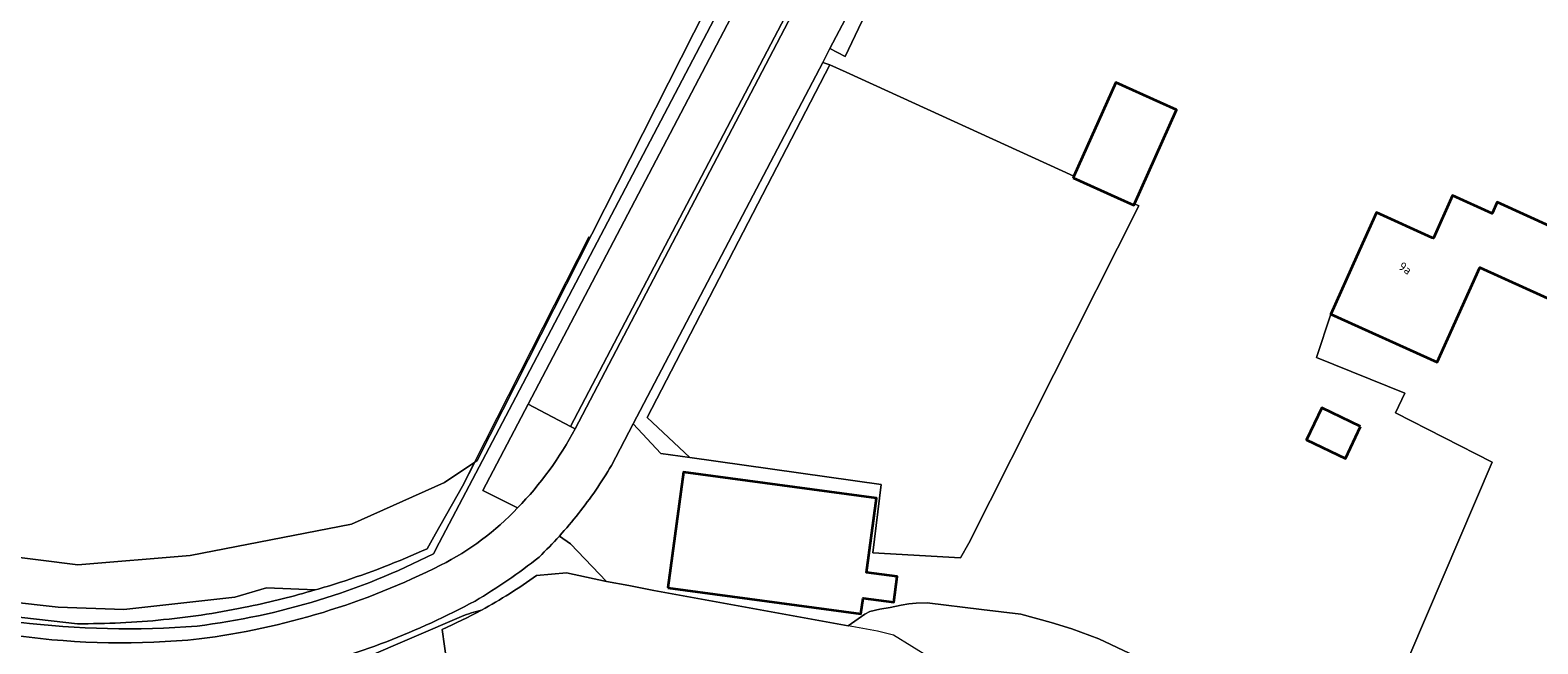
# Model space of a CAD drawing. Extents: x 184422 to 188298, y 343471 to 350189.
# Tile 112 of 256: x 185790 to 185945, y 346821 to 346884. Entities that reach past the tile are written whole.
import ezdxf
from ezdxf.enums import TextEntityAlignment as Align

# ---------------------------------------------------------------- set-up
doc = ezdxf.new("R2010")
doc.units = 0
for name, color, linetype, lineweight in [('B-WA-GR-BEPLANTING_CULTUUR_BOSPLANTSOEN-GV', 252, 'Continuous', 18), ('B-WA-GR-BOUWLAND-GV', 252, 'Continuous', 13), ('B-WA-GR-GRAS-GV', 252, 'Continuous', 13), ('B-WA-GW-TALUD_KRUIN-G', 252, 'Continuous', 18), ('B-WA-IE-TERREINAFSCHEIDING_KUNSTMATIG_HEKWERK-G', 252, 'IE-TERREINAFSCHEIDING-KUNSTMATIG', 18), ('B-WA-OG-TERREIN_CULTUURSCHEIDING-GV', 252, 'Continuous', 18), ('B-WA-OG-TERREIN_ERF-GV', 252, 'Continuous', 18), ('B-WA-OG-WEG-GV', 252, 'Continuous', 18), ('B-WA-VH-VERHARDING_ASFALT-GV', 252, 'Continuous', 18), ('B-WA-VH-VERHARDING_BETONSTRAATSTEEN-GV', 252, 'Continuous', 18), ('B-WA-VH-VERHARDING_HALFVERHARDING_GRIND-GV', 252, 'Continuous', 18), ('B-WA-VH-VERHARDING_OPEN-GV', 252, 'Continuous', 18), ('B-WE-OG-BEBOUWING-GV', 250, 'Continuous', 35), ('B-WE-OG-BEBOUWING-T18', 10, 'Continuous', 18)]:
    doc.layers.add(name, color=color, linetype=linetype, lineweight=lineweight)
doc.styles.add('NLCS-ISO-M500-T18', font='NLCS-ISO.ttf', dxfattribs={"height": 0.9})
doc.linetypes.add('IE-TERREINAFSCHEIDING-KUNSTMATIG', pattern='A,4,[82,NLCS.SHX,S=0.75,R=90,X=0,Y=0],4,-2', length=10)

msp = doc.modelspace()

# ---------------------------------------------------------------- linework, layer by layer
at = {"layer": 'B-WA-GR-BEPLANTING_CULTUUR_BOSPLANTSOEN-GV', "flags": 128}
for points in [[(185889.002, 346913.508), (185873.759, 346881.488), (185872.198, 346882.307), (185871.453, 346880.887), (185872.168, 346880.636), (185873.859, 346879.865), (185897.269, 346869.187)], [(185889.002, 346913.508), (185873.759, 346881.488), (185872.198, 346882.307), (185871.453, 346880.887), (185872.168, 346880.636), (185873.859, 346879.865), (185897.269, 346869.187)], [(185889.002, 346913.508), (185873.759, 346881.488), (185872.198, 346882.307), (185871.453, 346880.887), (185872.168, 346880.636), (185873.859, 346879.865), (185897.269, 346869.187)], [(185897.269, 346869.187), (185901.555, 346878.807), (185906.122, 346876.772), (185907.802, 346876.023), (185903.491, 346866.349), (185903.926, 346866.151), (185886.464, 346831.491), (185885.605, 346829.979), (185876.599, 346830.499), (185877.458, 346837.507), (185857.807, 346840.284), (185854.809, 346840.707), (185851.992, 346843.753), (185849.753, 346839.471)], [(185897.269, 346869.187), (185901.555, 346878.807), (185906.122, 346876.772), (185907.802, 346876.023), (185903.491, 346866.349), (185903.926, 346866.151), (185886.464, 346831.491), (185885.605, 346829.979), (185876.599, 346830.499), (185877.458, 346837.507), (185857.807, 346840.284), (185854.809, 346840.707), (185851.992, 346843.753), (185849.753, 346839.471)], [(185897.269, 346869.187), (185901.555, 346878.807), (185906.122, 346876.772), (185907.802, 346876.023), (185903.491, 346866.349), (185903.926, 346866.151), (185886.464, 346831.491), (185885.605, 346829.979), (185876.599, 346830.499), (185877.458, 346837.507), (185857.807, 346840.284), (185854.809, 346840.707), (185851.992, 346843.753), (185849.753, 346839.471)], [(185926.736, 346808.211), (185940.24, 346839.81), (185930.319, 346844.862), (185931.249, 346846.882), (185922.18, 346850.557), (185923.653, 346855.009), (185926.307, 346860.892), (185928.363, 346865.45), (185934.088, 346862.867), (185934.197, 346862.818), (185936.171, 346867.194), (185940.245, 346865.356), (185940.763, 346866.505), (185946.552, 346863.894)], [(185926.736, 346808.211), (185940.24, 346839.81), (185930.319, 346844.862), (185931.249, 346846.882), (185922.18, 346850.557), (185923.653, 346855.009), (185926.307, 346860.892), (185928.363, 346865.45), (185934.088, 346862.867), (185934.197, 346862.818), (185936.171, 346867.194), (185940.245, 346865.356), (185940.763, 346866.505), (185946.552, 346863.894)], [(185926.736, 346808.211), (185940.24, 346839.81), (185930.319, 346844.862), (185931.249, 346846.882), (185922.18, 346850.557), (185923.653, 346855.009), (185926.307, 346860.892), (185928.363, 346865.45), (185934.088, 346862.867), (185934.197, 346862.818), (185936.171, 346867.194), (185940.245, 346865.356), (185940.763, 346866.505), (185946.552, 346863.894)], [(185844.397, 346832.209), (185845.534, 346831.4), (185849.243, 346827.541), (185851.528, 346827.112), (185854.107, 346826.627), (185874.081, 346822.988), (185875.783, 346824.185), (185876.288, 346824.459), (185877.313, 346824.706), (185878.368, 346824.872), (185879.514, 346825.091), (185880.313, 346825.243), (185881.054, 346825.318), (185882.176, 346825.329), (185887.751, 346824.671), (185891.793, 346824.196), (185894.924, 346823.312), (185897.049, 346822.67), (185899.822, 346821.628), (185904.838, 346819.289)], [(185844.397, 346832.209), (185845.534, 346831.4), (185849.243, 346827.541), (185851.528, 346827.112), (185854.107, 346826.627), (185874.081, 346822.988), (185875.783, 346824.185), (185876.288, 346824.459), (185877.313, 346824.706), (185878.368, 346824.872), (185879.514, 346825.091), (185880.313, 346825.243), (185881.054, 346825.318), (185882.176, 346825.329), (185887.751, 346824.671), (185891.793, 346824.196), (185894.924, 346823.312), (185897.049, 346822.67), (185899.822, 346821.628), (185904.838, 346819.289)], [(185844.397, 346832.209), (185845.534, 346831.4), (185849.243, 346827.541), (185851.528, 346827.112), (185854.107, 346826.627), (185874.081, 346822.988), (185875.783, 346824.185), (185876.288, 346824.459), (185877.313, 346824.706), (185878.368, 346824.872), (185879.514, 346825.091), (185880.313, 346825.243), (185881.054, 346825.318), (185882.176, 346825.329), (185887.751, 346824.671), (185891.793, 346824.196), (185894.924, 346823.312), (185897.049, 346822.67), (185899.822, 346821.628), (185904.838, 346819.289)]]:
    msp.add_lwpolyline(points, dxfattribs=at)
at = {"layer": 'B-WA-GR-BEPLANTING_CULTUUR_BOSPLANTSOEN-GV'}
for points in [[(185849.753, 346839.471, -0.033248), (185846.346, 346834.514)], [(185849.753, 346839.471, -0.033248), (185846.346, 346834.514)], [(185849.753, 346839.471, -0.033248), (185846.346, 346834.514)], [(185846.346, 346834.514, -0.0169248), (185844.397, 346832.209)], [(185846.346, 346834.514, -0.0169248), (185844.397, 346832.209)], [(185846.346, 346834.514, -0.0169248), (185844.397, 346832.209)]]:
    msp.add_lwpolyline(points, format="xyb", dxfattribs=at)
at = {"layer": 'B-WA-GR-BEPLANTING_CULTUUR_BOSPLANTSOEN-GV', "flags": 128}
msp.add_lwpolyline([(185875.599, 346825.84), (185875.379, 346824.218), (185855.531, 346826.888), (185857.14, 346838.757), (185876.988, 346836.087), (185875.955, 346828.468), (185879.112, 346828.038), (185878.766, 346825.396)], close=True, dxfattribs=at)
msp.add_lwpolyline([(185875.599, 346825.84), (185875.379, 346824.218), (185855.531, 346826.888), (185857.14, 346838.757), (185876.988, 346836.087), (185875.955, 346828.468), (185879.112, 346828.038), (185878.766, 346825.396)], close=True, dxfattribs=at)
msp.add_lwpolyline([(185875.599, 346825.84), (185875.379, 346824.218), (185855.531, 346826.888), (185857.14, 346838.757), (185876.988, 346836.087), (185875.955, 346828.468), (185879.112, 346828.038), (185878.766, 346825.396)], close=True, dxfattribs=at)
at = {"layer": 'B-WA-GR-BOUWLAND-GV', "flags": 128}
msp.add_lwpolyline([(185771.234, 346832.233), (185794.928, 346829.25), (185806.473, 346830.192), (185823.018, 346833.441), (185832.581, 346837.722), (185835.693, 346839.805), (185835.957, 346839.983), (185862.155, 346891.726), (185880.37, 346925.936), (185880.066, 346926.07), (185873.127, 346929.073), (185834.043, 346945.99), (185826.486, 346949.713), (185813.279, 346915.285), (185751.126, 346939.18)], dxfattribs=at)
msp.add_lwpolyline([(185771.234, 346832.233), (185794.928, 346829.25), (185806.473, 346830.192), (185823.018, 346833.441), (185832.581, 346837.722), (185835.693, 346839.805), (185835.957, 346839.983), (185862.155, 346891.726), (185880.37, 346925.936), (185880.066, 346926.07), (185873.127, 346929.073), (185834.043, 346945.99), (185826.486, 346949.713), (185813.279, 346915.285), (185751.126, 346939.18)], dxfattribs=at)
msp.add_lwpolyline([(185771.234, 346832.233), (185794.928, 346829.25), (185806.473, 346830.192), (185823.018, 346833.441), (185832.581, 346837.722), (185835.693, 346839.805), (185835.957, 346839.983), (185862.155, 346891.726), (185880.37, 346925.936), (185880.066, 346926.07), (185873.127, 346929.073), (185834.043, 346945.99), (185826.486, 346949.713), (185813.279, 346915.285), (185751.126, 346939.18)], dxfattribs=at)
at = {"layer": 'B-WA-GR-GRAS-GV', "flags": 128}
msp.add_lwpolyline([(185855.606, 346842.345), (185857.807, 346840.284), (185877.458, 346837.507), (185876.599, 346830.499), (185885.605, 346829.979), (185886.464, 346831.491), (185903.926, 346866.151), (185903.491, 346866.349), (185903.436, 346866.226), (185901.757, 346866.974), (185897.19, 346869.009), (185897.269, 346869.187), (185873.859, 346879.865), (185872.168, 346880.636), (185853.413, 346844.4)], close=True, dxfattribs=at)
msp.add_lwpolyline([(185855.606, 346842.345), (185857.807, 346840.284), (185877.458, 346837.507), (185876.599, 346830.499), (185885.605, 346829.979), (185886.464, 346831.491), (185903.926, 346866.151), (185903.491, 346866.349), (185903.436, 346866.226), (185901.757, 346866.974), (185897.19, 346869.009), (185897.269, 346869.187), (185873.859, 346879.865), (185872.168, 346880.636), (185853.413, 346844.4)], close=True, dxfattribs=at)
msp.add_lwpolyline([(185855.606, 346842.345), (185857.807, 346840.284), (185877.458, 346837.507), (185876.599, 346830.499), (185885.605, 346829.979), (185886.464, 346831.491), (185903.926, 346866.151), (185903.491, 346866.349), (185903.436, 346866.226), (185901.757, 346866.974), (185897.19, 346869.009), (185897.269, 346869.187), (185873.859, 346879.865), (185872.168, 346880.636), (185853.413, 346844.4)], close=True, dxfattribs=at)
for points in [[(185819.292, 346826.663), (185814.305, 346826.893), (185811.038, 346825.913), (185799.649, 346824.665), (185792.896, 346824.906), (185760.993, 346828.468), (185722.804, 346832.58), (185692.14, 346836.056), (185691.101, 346835.634), (185689.865, 346835.131), (185794.873, 346823.199)], [(185819.292, 346826.663), (185814.305, 346826.893), (185811.038, 346825.913), (185799.649, 346824.665), (185792.896, 346824.906), (185760.993, 346828.468), (185722.804, 346832.58), (185692.14, 346836.056), (185691.101, 346835.634), (185689.865, 346835.131), (185794.873, 346823.199)], [(185819.292, 346826.663), (185814.305, 346826.893), (185811.038, 346825.913), (185799.649, 346824.665), (185792.896, 346824.906), (185760.993, 346828.468), (185722.804, 346832.58), (185692.14, 346836.056), (185691.101, 346835.634), (185689.865, 346835.131), (185794.873, 346823.199)], [(185904.838, 346819.289), (185899.822, 346821.628), (185897.049, 346822.67), (185894.924, 346823.312), (185891.793, 346824.196), (185887.751, 346824.671), (185882.176, 346825.329), (185881.054, 346825.318), (185880.313, 346825.243), (185879.514, 346825.091), (185878.368, 346824.872), (185877.313, 346824.706), (185876.288, 346824.459), (185875.783, 346824.185), (185874.081, 346822.988), (185854.107, 346826.627), (185851.528, 346827.112), (185849.243, 346827.541), (185845.127, 346828.415), (185842.044, 346828.155)], [(185904.838, 346819.289), (185899.822, 346821.628), (185897.049, 346822.67), (185894.924, 346823.312), (185891.793, 346824.196), (185887.751, 346824.671), (185882.176, 346825.329), (185881.054, 346825.318), (185880.313, 346825.243), (185879.514, 346825.091), (185878.368, 346824.872), (185877.313, 346824.706), (185876.288, 346824.459), (185875.783, 346824.185), (185874.081, 346822.988), (185854.107, 346826.627), (185851.528, 346827.112), (185849.243, 346827.541), (185845.127, 346828.415), (185842.044, 346828.155)], [(185904.838, 346819.289), (185899.822, 346821.628), (185897.049, 346822.67), (185894.924, 346823.312), (185891.793, 346824.196), (185887.751, 346824.671), (185882.176, 346825.329), (185881.054, 346825.318), (185880.313, 346825.243), (185879.514, 346825.091), (185878.368, 346824.872), (185877.313, 346824.706), (185876.288, 346824.459), (185875.783, 346824.185), (185874.081, 346822.988), (185854.107, 346826.627), (185851.528, 346827.112), (185849.243, 346827.541), (185845.127, 346828.415), (185842.044, 346828.155)], [(185834.343, 346823.931), (185824.365, 346819.65), (185820.037, 346818.891), (185816.864, 346818.411)], [(185834.343, 346823.931), (185824.365, 346819.65), (185820.037, 346818.891), (185816.864, 346818.411)], [(185834.343, 346823.931), (185824.365, 346819.65), (185820.037, 346818.891), (185816.864, 346818.411)], [(185817.795, 346815.169), (185832.813, 346819.163), (185832.336, 346822.601)], [(185817.795, 346815.169), (185832.813, 346819.163), (185832.336, 346822.601)], [(185817.795, 346815.169), (185832.813, 346819.163), (185832.336, 346822.601)], [(185832.336, 346822.601), (185832.813, 346819.163)], [(185832.336, 346822.601), (185832.813, 346819.163)], [(185832.336, 346822.601), (185832.813, 346819.163)]]:
    msp.add_lwpolyline(points, dxfattribs=at)
at = {"layer": 'B-WA-GR-GRAS-GV'}
for points in [[(185842.044, 346828.155, -0.0312776), (185836.385, 346824.593)], [(185842.044, 346828.155, -0.0312776), (185836.385, 346824.593)], [(185842.044, 346828.155, -0.0312776), (185836.385, 346824.593)], [(185812.494, 346824.968, 0.0189014), (185819.292, 346826.663)], [(185812.494, 346824.968, 0.0189014), (185819.292, 346826.663)], [(185812.494, 346824.968, 0.0189014), (185819.292, 346826.663)], [(185803.731, 346823.614, 0.0266833), (185812.494, 346824.968)], [(185803.731, 346823.614, 0.0266833), (185812.494, 346824.968)], [(185803.731, 346823.614, 0.0266833), (185812.494, 346824.968)], [(185836.385, 346824.593, -0.0211117), (185832.336, 346822.601)], [(185832.336, 346822.601, 0.0211117), (185836.385, 346824.593)], [(185836.385, 346824.593, -0.0211117), (185832.336, 346822.601)], [(185832.336, 346822.601, 0.0211117), (185836.385, 346824.593)], [(185836.385, 346824.593, -0.0211117), (185832.336, 346822.601)], [(185832.336, 346822.601, 0.0211117), (185836.385, 346824.593)], [(185836.385, 346824.593, 0.0459412), (185834.343, 346823.931)], [(185836.385, 346824.593, 0.0459412), (185834.343, 346823.931)], [(185836.385, 346824.593, 0.0459412), (185834.343, 346823.931)], [(185794.873, 346823.199, 0.0267497), (185803.731, 346823.614)], [(185794.873, 346823.199, 0.0267497), (185803.731, 346823.614)], [(185794.873, 346823.199, 0.0267497), (185803.731, 346823.614)]]:
    msp.add_lwpolyline(points, format="xyb", dxfattribs=at)
at = {"layer": 'B-WA-GW-TALUD_KRUIN-G', "flags": 128}
msp.add_lwpolyline([(185689.865, 346835.131), (185794.873, 346823.199)], dxfattribs=at)
msp.add_lwpolyline([(185689.865, 346835.131), (185794.873, 346823.199)], dxfattribs=at)
msp.add_lwpolyline([(185689.865, 346835.131), (185794.873, 346823.199)], dxfattribs=at)
at = {"layer": 'B-WA-GW-TALUD_KRUIN-G'}
for points in [[(185821.804, 346827.431, 0.0283682), (185830.792, 346830.888)], [(185821.804, 346827.431, 0.0283682), (185830.792, 346830.888)], [(185821.804, 346827.431, 0.0283682), (185830.792, 346830.888)], [(185812.494, 346824.968, 0.0189014), (185819.292, 346826.663)], [(185812.494, 346824.968, 0.0189014), (185819.292, 346826.663)], [(185812.494, 346824.968, 0.0189014), (185819.292, 346826.663)], [(185819.292, 346826.663, 0.0069983), (185821.804, 346827.431)], [(185819.292, 346826.663, 0.0069983), (185821.804, 346827.431)], [(185819.292, 346826.663, 0.0069983), (185821.804, 346827.431)], [(185803.731, 346823.614, 0.0266833), (185812.494, 346824.968)], [(185803.731, 346823.614, 0.0266833), (185812.494, 346824.968)], [(185803.731, 346823.614, 0.0266833), (185812.494, 346824.968)], [(185794.873, 346823.199, 0.0267497), (185803.731, 346823.614)], [(185794.873, 346823.199, 0.0267497), (185803.731, 346823.614)], [(185794.873, 346823.199, 0.0267497), (185803.731, 346823.614)]]:
    msp.add_lwpolyline(points, format="xyb", dxfattribs=at)
at = {"layer": 'B-WA-IE-TERREINAFSCHEIDING_KUNSTMATIG_HEKWERK-G', "flags": 128}
for points in [[(185834.442, 346837.341), (185847.46, 346862.994)], [(185834.442, 346837.341), (185847.46, 346862.994)], [(185834.442, 346837.341), (185847.46, 346862.994)], [(185851.528, 346827.112), (185849.243, 346827.541)], [(185851.528, 346827.112), (185849.243, 346827.541)], [(185851.528, 346827.112), (185849.243, 346827.541)], [(185854.107, 346826.627), (185851.528, 346827.112)], [(185854.107, 346826.627), (185851.528, 346827.112)], [(185854.107, 346826.627), (185851.528, 346827.112)], [(185874.081, 346822.988), (185854.107, 346826.627)], [(185874.081, 346822.988), (185854.107, 346826.627)], [(185874.081, 346822.988), (185854.107, 346826.627)], [(185877.089, 346822.44), (185874.081, 346822.988)], [(185877.089, 346822.44), (185874.081, 346822.988)], [(185877.089, 346822.44), (185874.081, 346822.988)], [(185878.719, 346822.032), (185877.089, 346822.44)], [(185878.719, 346822.032), (185877.089, 346822.44)], [(185878.719, 346822.032), (185877.089, 346822.44)], [(185882.494, 346819.694), (185878.719, 346822.032)], [(185882.494, 346819.694), (185878.719, 346822.032)], [(185882.494, 346819.694), (185878.719, 346822.032)]]:
    msp.add_lwpolyline(points, dxfattribs=at)
at = {"layer": 'B-WA-OG-TERREIN_CULTUURSCHEIDING-GV', "flags": 128}
msp.add_lwpolyline([(185851.992, 346843.753), (185854.809, 346840.707), (185857.807, 346840.284), (185855.606, 346842.345), (185853.413, 346844.4), (185872.168, 346880.636), (185871.453, 346880.887), (185858.55, 346856.29)], close=True, dxfattribs=at)
msp.add_lwpolyline([(185851.992, 346843.753), (185854.809, 346840.707), (185857.807, 346840.284), (185855.606, 346842.345), (185853.413, 346844.4), (185872.168, 346880.636), (185871.453, 346880.887), (185858.55, 346856.29)], close=True, dxfattribs=at)
msp.add_lwpolyline([(185851.992, 346843.753), (185854.809, 346840.707), (185857.807, 346840.284), (185855.606, 346842.345), (185853.413, 346844.4), (185872.168, 346880.636), (185871.453, 346880.887), (185858.55, 346856.29)], close=True, dxfattribs=at)
for points in [[(185677.852, 346867.485), (185678.892, 346862.42), (185682.949, 346852.747), (185690.129, 346837.783), (185690.891, 346835.945), (185691.101, 346835.634), (185692.14, 346836.056), (185722.804, 346832.58), (185760.993, 346828.468), (185792.896, 346824.906), (185799.649, 346824.665), (185811.038, 346825.913), (185814.305, 346826.893), (185819.292, 346826.663)], [(185830.792, 346830.888), (185831.664, 346832.43), (185834.442, 346837.341), (185835.693, 346839.805), (185832.581, 346837.722), (185823.018, 346833.441), (185806.473, 346830.192), (185794.928, 346829.25), (185771.234, 346832.233), (185706.833, 346839.843), (185688.609, 346842.805), (185677.852, 346867.485)], [(185677.852, 346867.485), (185678.892, 346862.42), (185682.949, 346852.747), (185690.129, 346837.783), (185690.891, 346835.945), (185691.101, 346835.634), (185692.14, 346836.056), (185722.804, 346832.58), (185760.993, 346828.468), (185792.896, 346824.906), (185799.649, 346824.665), (185811.038, 346825.913), (185814.305, 346826.893), (185819.292, 346826.663)], [(185830.792, 346830.888), (185831.664, 346832.43), (185834.442, 346837.341), (185835.693, 346839.805), (185832.581, 346837.722), (185823.018, 346833.441), (185806.473, 346830.192), (185794.928, 346829.25), (185771.234, 346832.233), (185706.833, 346839.843), (185688.609, 346842.805), (185677.852, 346867.485)], [(185677.852, 346867.485), (185678.892, 346862.42), (185682.949, 346852.747), (185690.129, 346837.783), (185690.891, 346835.945), (185691.101, 346835.634), (185692.14, 346836.056), (185722.804, 346832.58), (185760.993, 346828.468), (185792.896, 346824.906), (185799.649, 346824.665), (185811.038, 346825.913), (185814.305, 346826.893), (185819.292, 346826.663)], [(185830.792, 346830.888), (185831.664, 346832.43), (185834.442, 346837.341), (185835.693, 346839.805), (185832.581, 346837.722), (185823.018, 346833.441), (185806.473, 346830.192), (185794.928, 346829.25), (185771.234, 346832.233), (185706.833, 346839.843), (185688.609, 346842.805), (185677.852, 346867.485)]]:
    msp.add_lwpolyline(points, dxfattribs=at)
at = {"layer": 'B-WA-OG-TERREIN_CULTUURSCHEIDING-GV'}
for points in [[(185821.804, 346827.431, 0.0283682), (185830.792, 346830.888)], [(185821.804, 346827.431, 0.0283682), (185830.792, 346830.888)], [(185821.804, 346827.431, 0.0283682), (185830.792, 346830.888)], [(185819.292, 346826.663, 0.0069983), (185821.804, 346827.431)], [(185819.292, 346826.663, 0.0069983), (185821.804, 346827.431)], [(185819.292, 346826.663, 0.0069983), (185821.804, 346827.431)]]:
    msp.add_lwpolyline(points, format="xyb", dxfattribs=at)
at = {"layer": 'B-WA-OG-TERREIN_ERF-GV', "flags": 128}
msp.add_lwpolyline([(185948.808, 346855.353), (185943.733, 346857.642), (185938.968, 346859.791), (185934.586, 346850.077), (185923.653, 346855.009), (185922.18, 346850.557), (185931.249, 346846.882), (185930.319, 346844.862), (185940.24, 346839.81), (185926.736, 346808.211), (185933.323, 346799.098), (185950.656, 346778.067)], dxfattribs=at)
msp.add_lwpolyline([(185948.808, 346855.353), (185943.733, 346857.642), (185938.968, 346859.791), (185934.586, 346850.077), (185923.653, 346855.009), (185922.18, 346850.557), (185931.249, 346846.882), (185930.319, 346844.862), (185940.24, 346839.81), (185926.736, 346808.211), (185933.323, 346799.098), (185950.656, 346778.067)], dxfattribs=at)
msp.add_lwpolyline([(185948.808, 346855.353), (185943.733, 346857.642), (185938.968, 346859.791), (185934.586, 346850.077), (185923.653, 346855.009), (185922.18, 346850.557), (185931.249, 346846.882), (185930.319, 346844.862), (185940.24, 346839.81), (185926.736, 346808.211), (185933.323, 346799.098), (185950.656, 346778.067)], dxfattribs=at)
at = {"layer": 'B-WA-OG-WEG-GV', "flags": 128}
for points in [[(185831.461, 346830.389), (185832.051, 346831.512), (185839.905, 346846.463), (185863.567, 346891.565), (185882.116, 346926.98), (185881.778, 346927.125), (185881.432, 346927.25), (185880.066, 346926.07), (185880.37, 346925.936), (185862.155, 346891.726), (185835.957, 346839.983), (185835.693, 346839.805), (185834.442, 346837.341), (185831.664, 346832.43), (185830.792, 346830.888)], [(185831.461, 346830.389), (185832.051, 346831.512), (185839.905, 346846.463), (185863.567, 346891.565), (185882.116, 346926.98), (185881.778, 346927.125), (185881.432, 346927.25), (185880.066, 346926.07), (185880.37, 346925.936), (185862.155, 346891.726), (185835.957, 346839.983), (185835.693, 346839.805), (185834.442, 346837.341), (185831.664, 346832.43), (185830.792, 346830.888)], [(185831.461, 346830.389), (185832.051, 346831.512), (185839.905, 346846.463), (185863.567, 346891.565), (185882.116, 346926.98), (185881.778, 346927.125), (185881.432, 346927.25), (185880.066, 346926.07), (185880.37, 346925.936), (185862.155, 346891.726), (185835.957, 346839.983), (185835.693, 346839.805), (185834.442, 346837.341), (185831.664, 346832.43), (185830.792, 346830.888)], [(185846, 346843.234), (185845.532, 346843.478), (185841.176, 346845.747), (185836.529, 346836.88), (185840.097, 346835.105)], [(185846, 346843.234), (185845.532, 346843.478), (185841.176, 346845.747), (185836.529, 346836.88), (185840.097, 346835.105)], [(185846, 346843.234), (185845.532, 346843.478), (185841.176, 346845.747), (185836.529, 346836.88), (185840.097, 346835.105)], [(185794.873, 346823.199), (185689.865, 346835.131), (185677.118, 346836.579), (185668.799, 346837.55), (185649.862, 346839.399), (185649.252, 346839.458), (185644.645, 346839.881), (185641.715, 346839.574), (185641.933, 346839.061)], [(185794.873, 346823.199), (185689.865, 346835.131), (185677.118, 346836.579), (185668.799, 346837.55), (185649.862, 346839.399), (185649.252, 346839.458), (185644.645, 346839.881), (185641.715, 346839.574), (185641.933, 346839.061)], [(185794.873, 346823.199), (185689.865, 346835.131), (185677.118, 346836.579), (185668.799, 346837.55), (185649.862, 346839.399), (185649.252, 346839.458), (185644.645, 346839.881), (185641.715, 346839.574), (185641.933, 346839.061)], [(185842.044, 346828.155), (185845.127, 346828.415), (185849.243, 346827.541), (185845.534, 346831.4), (185844.397, 346832.209)], [(185842.044, 346828.155), (185845.127, 346828.415), (185849.243, 346827.541), (185845.534, 346831.4), (185844.397, 346832.209)], [(185842.044, 346828.155), (185845.127, 346828.415), (185849.243, 346827.541), (185845.534, 346831.4), (185844.397, 346832.209)], [(185816.864, 346818.411), (185820.037, 346818.891), (185824.365, 346819.65), (185834.343, 346823.931)], [(185816.864, 346818.411), (185820.037, 346818.891), (185824.365, 346819.65), (185834.343, 346823.931)], [(185816.864, 346818.411), (185820.037, 346818.891), (185824.365, 346819.65), (185834.343, 346823.931)]]:
    msp.add_lwpolyline(points, dxfattribs=at)
at = {"layer": 'B-WA-OG-WEG-GV'}
for points in [[(185840.097, 346835.105, 0.0732492), (185846, 346843.234)], [(185840.097, 346835.105, 0.0732492), (185846, 346843.234)], [(185840.097, 346835.105, 0.0732492), (185846, 346843.234)], [(185844.397, 346832.209, -0.0167404), (185842.313, 346830.052)], [(185844.397, 346832.209, -0.0167404), (185842.313, 346830.052)], [(185844.397, 346832.209, -0.0167404), (185842.313, 346830.052)], [(185830.792, 346830.888, -0.0283682), (185821.804, 346827.431)], [(185830.792, 346830.888, -0.0283682), (185821.804, 346827.431)], [(185830.792, 346830.888, -0.0283682), (185821.804, 346827.431)], [(185807.172, 346822.961, 0.0874176), (185831.461, 346830.389)], [(185807.172, 346822.961, 0.0874176), (185831.461, 346830.389)], [(185807.172, 346822.961, 0.0874176), (185831.461, 346830.389)], [(185842.313, 346830.052, -0.0340278), (185835.726, 346825.519)], [(185842.313, 346830.052, -0.0340278), (185835.726, 346825.519)], [(185842.313, 346830.052, -0.0340278), (185835.726, 346825.519)], [(185836.385, 346824.593, 0.0312776), (185842.044, 346828.155)], [(185836.385, 346824.593, 0.0312776), (185842.044, 346828.155)], [(185836.385, 346824.593, 0.0312776), (185842.044, 346828.155)], [(185819.292, 346826.663, -0.0189014), (185812.494, 346824.968)], [(185819.292, 346826.663, -0.0189014), (185812.494, 346824.968)], [(185819.292, 346826.663, -0.0189014), (185812.494, 346824.968)], [(185821.804, 346827.431, -0.0069983), (185819.292, 346826.663)], [(185821.804, 346827.431, -0.0069983), (185819.292, 346826.663)], [(185821.804, 346827.431, -0.0069983), (185819.292, 346826.663)], [(185812.494, 346824.968, -0.0266833), (185803.731, 346823.614)], [(185812.494, 346824.968, -0.0266833), (185803.731, 346823.614)], [(185812.494, 346824.968, -0.0266833), (185803.731, 346823.614)], [(185835.726, 346825.519, -0.0300418), (185826.624, 346821.339)], [(185835.726, 346825.519, -0.0300418), (185826.624, 346821.339)], [(185835.726, 346825.519, -0.0300418), (185826.624, 346821.339)], [(185834.343, 346823.931, -0.0459412), (185836.385, 346824.593)], [(185834.343, 346823.931, -0.0459412), (185836.385, 346824.593)], [(185834.343, 346823.931, -0.0459412), (185836.385, 346824.593)], [(185788.799, 346823.366, 0.0511128), (185807.172, 346822.961)], [(185788.799, 346823.366, 0.0511128), (185807.172, 346822.961)], [(185788.799, 346823.366, 0.0511128), (185807.172, 346822.961)], [(185803.731, 346823.614, -0.0267497), (185794.873, 346823.199)], [(185803.731, 346823.614, -0.0267497), (185794.873, 346823.199)], [(185803.731, 346823.614, -0.0267497), (185794.873, 346823.199)], [(185826.624, 346821.339, -0.0365281), (185816.864, 346818.411)], [(185826.624, 346821.339, -0.0365281), (185816.864, 346818.411)], [(185826.624, 346821.339, -0.0365281), (185816.864, 346818.411)]]:
    msp.add_lwpolyline(points, format="xyb", dxfattribs=at)
at = {"layer": 'B-WA-VH-VERHARDING_ASFALT-GV', "flags": 128}
msp.add_lwpolyline([(185879.218, 346918.33), (185864.931, 346891.046), (185841.176, 346845.747), (185845.532, 346843.478), (185869.108, 346888.475), (185883.592, 346916.124)], close=True, dxfattribs=at)
msp.add_lwpolyline([(185879.218, 346918.33), (185864.931, 346891.046), (185841.176, 346845.747), (185845.532, 346843.478), (185869.108, 346888.475), (185883.592, 346916.124)], close=True, dxfattribs=at)
msp.add_lwpolyline([(185879.218, 346918.33), (185864.931, 346891.046), (185841.176, 346845.747), (185845.532, 346843.478), (185869.108, 346888.475), (185883.592, 346916.124)], close=True, dxfattribs=at)
for points in [[(185885.51, 346918.751), (185885.14, 346918.004), (185884.044, 346915.911), (185846, 346843.234)], [(185885.51, 346918.751), (185885.14, 346918.004), (185884.044, 346915.911), (185846, 346843.234)], [(185885.51, 346918.751), (185885.14, 346918.004), (185884.044, 346915.911), (185846, 346843.234)], [(185849.753, 346839.471), (185851.992, 346843.753), (185858.55, 346856.29), (185871.453, 346880.887), (185872.198, 346882.307), (185874.414, 346886.53), (185888.232, 346913.076)], [(185849.753, 346839.471), (185851.992, 346843.753), (185858.55, 346856.29), (185871.453, 346880.887), (185872.198, 346882.307), (185874.414, 346886.53), (185888.232, 346913.076)], [(185849.753, 346839.471), (185851.992, 346843.753), (185858.55, 346856.29), (185871.453, 346880.887), (185872.198, 346882.307), (185874.414, 346886.53), (185888.232, 346913.076)]]:
    msp.add_lwpolyline(points, dxfattribs=at)
at = {"layer": 'B-WA-VH-VERHARDING_ASFALT-GV'}
for points in [[(185846, 346843.234, -0.0732492), (185840.097, 346835.105)], [(185846, 346843.234, -0.0732492), (185840.097, 346835.105)], [(185846, 346843.234, -0.0732492), (185840.097, 346835.105)], [(185846.346, 346834.514, 0.033248), (185849.753, 346839.471)], [(185846.346, 346834.514, 0.033248), (185849.753, 346839.471)], [(185846.346, 346834.514, 0.033248), (185849.753, 346839.471)], [(185840.097, 346835.105, -0.0874091), (185832.194, 346829.21)], [(185840.097, 346835.105, -0.0874091), (185832.194, 346829.21)], [(185840.097, 346835.105, -0.0874091), (185832.194, 346829.21)], [(185844.397, 346832.209, 0.0169248), (185846.346, 346834.514)], [(185844.397, 346832.209, 0.0169248), (185846.346, 346834.514)], [(185844.397, 346832.209, 0.0169248), (185846.346, 346834.514)], [(185842.313, 346830.052, 0.0167404), (185844.397, 346832.209)], [(185842.313, 346830.052, 0.0167404), (185844.397, 346832.209)], [(185842.313, 346830.052, 0.0167404), (185844.397, 346832.209)], [(185832.194, 346829.21, -0.0850957), (185807.393, 346821.633)], [(185832.194, 346829.21, -0.0850957), (185807.393, 346821.633)], [(185832.194, 346829.21, -0.0850957), (185807.393, 346821.633)], [(185835.726, 346825.519, 0.0340278), (185842.313, 346830.052)], [(185835.726, 346825.519, 0.0340278), (185842.313, 346830.052)], [(185835.726, 346825.519, 0.0340278), (185842.313, 346830.052)], [(185826.624, 346821.339, 0.0300418), (185835.726, 346825.519)], [(185826.624, 346821.339, 0.0300418), (185835.726, 346825.519)], [(185826.624, 346821.339, 0.0300418), (185835.726, 346825.519)], [(185807.393, 346821.633, -0.0597904), (185788.744, 346821.954)], [(185807.393, 346821.633, -0.0597904), (185788.744, 346821.954)], [(185807.393, 346821.633, -0.0597904), (185788.744, 346821.954)], [(185816.864, 346818.411, 0.0365281), (185826.624, 346821.339)], [(185816.864, 346818.411, 0.0365281), (185826.624, 346821.339)], [(185816.864, 346818.411, 0.0365281), (185826.624, 346821.339)]]:
    msp.add_lwpolyline(points, format="xyb", dxfattribs=at)
at = {"layer": 'B-WA-VH-VERHARDING_BETONSTRAATSTEEN-GV', "flags": 128}
msp.add_lwpolyline([(185885.056, 346918.96), (185883.592, 346916.124), (185869.108, 346888.475), (185845.532, 346843.478), (185846, 346843.234), (185884.044, 346915.911), (185885.14, 346918.004), (185885.51, 346918.751)], dxfattribs=at)
msp.add_lwpolyline([(185885.056, 346918.96), (185883.592, 346916.124), (185869.108, 346888.475), (185845.532, 346843.478), (185846, 346843.234), (185884.044, 346915.911), (185885.14, 346918.004), (185885.51, 346918.751)], dxfattribs=at)
msp.add_lwpolyline([(185885.056, 346918.96), (185883.592, 346916.124), (185869.108, 346888.475), (185845.532, 346843.478), (185846, 346843.234), (185884.044, 346915.911), (185885.14, 346918.004), (185885.51, 346918.751)], dxfattribs=at)
at = {"layer": 'B-WA-VH-VERHARDING_HALFVERHARDING_GRIND-GV', "flags": 128}
msp.add_lwpolyline([(185888.232, 346913.076), (185874.414, 346886.53), (185872.198, 346882.307), (185873.759, 346881.488), (185889.002, 346913.508), (185890.529, 346915.516), (185893.948, 346917.488), (185896.399, 346918.393), (185898.564, 346918.488), (185901.514, 346917.348), (185918.567, 346909.267), (185919.261, 346909.642), (185919.705, 346910.618), (185902.536, 346918.408)], dxfattribs=at)
msp.add_lwpolyline([(185888.232, 346913.076), (185874.414, 346886.53), (185872.198, 346882.307), (185873.759, 346881.488), (185889.002, 346913.508), (185890.529, 346915.516), (185893.948, 346917.488), (185896.399, 346918.393), (185898.564, 346918.488), (185901.514, 346917.348), (185918.567, 346909.267), (185919.261, 346909.642), (185919.705, 346910.618), (185902.536, 346918.408)], dxfattribs=at)
msp.add_lwpolyline([(185888.232, 346913.076), (185874.414, 346886.53), (185872.198, 346882.307), (185873.759, 346881.488), (185889.002, 346913.508), (185890.529, 346915.516), (185893.948, 346917.488), (185896.399, 346918.393), (185898.564, 346918.488), (185901.514, 346917.348), (185918.567, 346909.267), (185919.261, 346909.642), (185919.705, 346910.618), (185902.536, 346918.408)], dxfattribs=at)
at = {"layer": 'B-WA-VH-VERHARDING_OPEN-GV', "flags": 128}
for points in [[(185883.325, 346926.233), (185882.742, 346926.642), (185882.116, 346926.98), (185863.567, 346891.565), (185839.905, 346846.463), (185832.051, 346831.512), (185831.461, 346830.389)], [(185883.325, 346926.233), (185882.742, 346926.642), (185882.116, 346926.98), (185863.567, 346891.565), (185839.905, 346846.463), (185832.051, 346831.512), (185831.461, 346830.389)], [(185883.325, 346926.233), (185882.742, 346926.642), (185882.116, 346926.98), (185863.567, 346891.565), (185839.905, 346846.463), (185832.051, 346831.512), (185831.461, 346830.389)], [(185840.097, 346835.105), (185836.529, 346836.88), (185841.176, 346845.747), (185864.931, 346891.046), (185879.218, 346918.33), (185883.325, 346926.233)], [(185840.097, 346835.105), (185836.529, 346836.88), (185841.176, 346845.747), (185864.931, 346891.046), (185879.218, 346918.33), (185883.325, 346926.233)], [(185840.097, 346835.105), (185836.529, 346836.88), (185841.176, 346845.747), (185864.931, 346891.046), (185879.218, 346918.33), (185883.325, 346926.233)]]:
    msp.add_lwpolyline(points, dxfattribs=at)
at = {"layer": 'B-WA-VH-VERHARDING_OPEN-GV'}
for points in [[(185832.194, 346829.21, 0.0874091), (185840.097, 346835.105)], [(185832.194, 346829.21, 0.0874091), (185840.097, 346835.105)], [(185832.194, 346829.21, 0.0874091), (185840.097, 346835.105)], [(185831.461, 346830.389, -0.0874176), (185807.172, 346822.961)], [(185831.461, 346830.389, -0.0874176), (185807.172, 346822.961)], [(185831.461, 346830.389, -0.0874176), (185807.172, 346822.961)], [(185807.393, 346821.633, 0.0850957), (185832.194, 346829.21)], [(185807.393, 346821.633, 0.0850957), (185832.194, 346829.21)], [(185807.393, 346821.633, 0.0850957), (185832.194, 346829.21)], [(185807.172, 346822.961, -0.0511128), (185788.799, 346823.366)], [(185807.172, 346822.961, -0.0511128), (185788.799, 346823.366)], [(185807.172, 346822.961, -0.0511128), (185788.799, 346823.366)], [(185788.744, 346821.954, 0.0597904), (185807.393, 346821.633)], [(185788.744, 346821.954, 0.0597904), (185807.393, 346821.633)], [(185788.744, 346821.954, 0.0597904), (185807.393, 346821.633)]]:
    msp.add_lwpolyline(points, format="xyb", dxfattribs=at)
at = {"layer": 'B-WE-OG-BEBOUWING-GV', "flags": 128}
for points in [[(185897.19, 346869.009), (185901.757, 346866.974), (185903.436, 346866.226), (185903.491, 346866.349), (185907.802, 346876.023), (185906.122, 346876.772), (185901.555, 346878.807), (185897.269, 346869.187)], [(185897.19, 346869.009), (185901.757, 346866.974), (185903.436, 346866.226), (185903.491, 346866.349), (185907.802, 346876.023), (185906.122, 346876.772), (185901.555, 346878.807), (185897.269, 346869.187)], [(185897.19, 346869.009), (185901.757, 346866.974), (185903.436, 346866.226), (185903.491, 346866.349), (185907.802, 346876.023), (185906.122, 346876.772), (185901.555, 346878.807), (185897.269, 346869.187)], [(185926.72, 346843.479), (185922.727, 346845.375), (185921.162, 346842.08), (185925.156, 346840.184)], [(185926.72, 346843.479), (185922.727, 346845.375), (185921.162, 346842.08), (185925.156, 346840.184)], [(185926.72, 346843.479), (185922.727, 346845.375), (185921.162, 346842.08), (185925.156, 346840.184)], [(185855.531, 346826.888), (185875.379, 346824.218), (185875.599, 346825.84), (185878.766, 346825.396), (185879.112, 346828.038), (185875.955, 346828.468), (185876.988, 346836.087), (185857.14, 346838.757)], [(185855.531, 346826.888), (185875.379, 346824.218), (185875.599, 346825.84), (185878.766, 346825.396), (185879.112, 346828.038), (185875.955, 346828.468), (185876.988, 346836.087), (185857.14, 346838.757)], [(185855.531, 346826.888), (185875.379, 346824.218), (185875.599, 346825.84), (185878.766, 346825.396), (185879.112, 346828.038), (185875.955, 346828.468), (185876.988, 346836.087), (185857.14, 346838.757)]]:
    msp.add_lwpolyline(points, close=True, dxfattribs=at)
msp.add_lwpolyline([(185946.552, 346863.894), (185940.763, 346866.505), (185940.245, 346865.356), (185936.171, 346867.194), (185934.197, 346862.818), (185934.088, 346862.867), (185928.363, 346865.45), (185926.307, 346860.892), (185923.653, 346855.009), (185934.586, 346850.077), (185938.968, 346859.791), (185943.733, 346857.642), (185948.808, 346855.353)], dxfattribs=at)
msp.add_lwpolyline([(185946.552, 346863.894), (185940.763, 346866.505), (185940.245, 346865.356), (185936.171, 346867.194), (185934.197, 346862.818), (185934.088, 346862.867), (185928.363, 346865.45), (185926.307, 346860.892), (185923.653, 346855.009), (185934.586, 346850.077), (185938.968, 346859.791), (185943.733, 346857.642), (185948.808, 346855.353)], dxfattribs=at)
msp.add_lwpolyline([(185946.552, 346863.894), (185940.763, 346866.505), (185940.245, 346865.356), (185936.171, 346867.194), (185934.197, 346862.818), (185934.088, 346862.867), (185928.363, 346865.45), (185926.307, 346860.892), (185923.653, 346855.009), (185934.586, 346850.077), (185938.968, 346859.791), (185943.733, 346857.642), (185948.808, 346855.353)], dxfattribs=at)

# ---------------------------------------------------------------- texts
at = {"layer": 'B-WE-OG-BEBOUWING-T18', "style": 'NLCS-ISO-M500-T18'}
msp.add_text('9a', height=0.9, rotation=327.1, dxfattribs=at).set_placement((185931.304, 346859.735), align=Align.MIDDLE)
msp.add_text('9a', height=0.9, rotation=327.1, dxfattribs=at).set_placement((185931.304, 346859.735), align=Align.MIDDLE)
msp.add_text('9a', height=0.9, rotation=327.1, dxfattribs=at).set_placement((185931.304, 346859.735), align=Align.MIDDLE)

doc.saveas('drawing.dxf')
